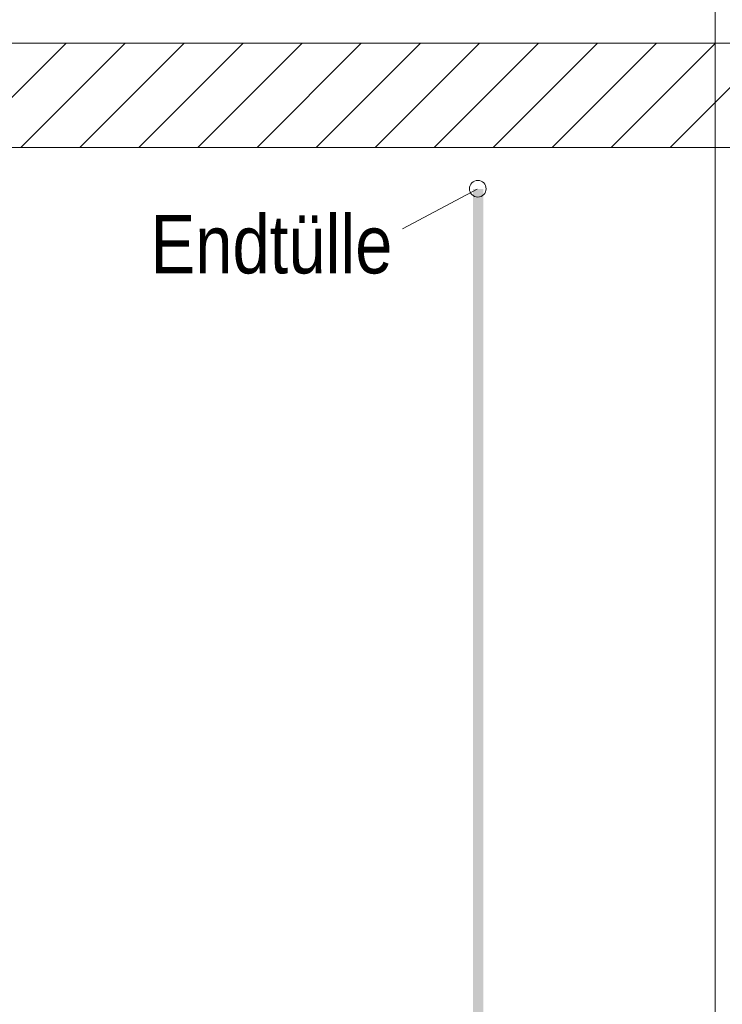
# Model space of a CAD drawing. Extents: x -620 to 3480, y 62 to 1112.
# Tile 133 of 256: x 177 to 194, y 718 to 742. Entities that reach past the tile are written whole.
import ezdxf
from ezdxf.lldxf.tags import DXFTag

# ---------------------------------------------------------------- set-up
doc = ezdxf.new("R2010")
doc.units = 0
doc.layers.get('0').update_dxf_attribs({"lineweight": 13})
for name, color, linetype, lineweight, true_color in [('E_Betonbaudose', 1, 'Continuous', 13, 0xff0000), ('E_Detail_Beschriftung', 7, 'Continuous', 13, 0x009900), ('E_Detail_Wandschraffur', 7, 'Continuous', 5, 0xc0c0c0)]:
    doc.layers.add(name, color=color, linetype=linetype, lineweight=lineweight, true_color=true_color)
doc.layers.add('E_Detail_Linie_Text_Bem', color=7, linetype='Continuous', lineweight=13)
doc.styles.get("Standard").update_dxf_attribs({"font": 'ARIALN.TTF'})
tags = doc.linetypes.add('fein_strichliert', pattern=[4, 1, -2, 1]).pattern_tags.tags
tags[8:9] = [DXFTag(74, 4), DXFTag(75, 0), DXFTag(340, '0'), DXFTag(46, 0.0), DXFTag(50, 0.0), DXFTag(44, 0.0), DXFTag(45, 0.0)]
tags[6:7] = [DXFTag(74, 4), DXFTag(75, 0), DXFTag(340, '0'), DXFTag(46, 0.0), DXFTag(50, 0.0), DXFTag(44, 0.0), DXFTag(45, 0.0)]
tags[4:5] = [DXFTag(74, 4), DXFTag(75, 0), DXFTag(340, '0'), DXFTag(46, 0.0), DXFTag(50, 0.0), DXFTag(44, 0.0), DXFTag(45, 0.0)]
tags = doc.linetypes.add('fein_strichliert-A06GA2TT8I', pattern=[4, 1, -2, 1]).pattern_tags.tags
tags[8:9] = [DXFTag(74, 4), DXFTag(75, 0), DXFTag(340, '0'), DXFTag(46, 0.0), DXFTag(50, 0.0), DXFTag(44, 0.0), DXFTag(45, 0.0)]
tags[6:7] = [DXFTag(74, 4), DXFTag(75, 0), DXFTag(340, '0'), DXFTag(46, 0.0), DXFTag(50, 0.0), DXFTag(44, 0.0), DXFTag(45, 0.0)]
tags[4:5] = [DXFTag(74, 4), DXFTag(75, 0), DXFTag(340, '0'), DXFTag(46, 0.0), DXFTag(50, 0.0), DXFTag(44, 0.0), DXFTag(45, 0.0)]

# ---------------------------------------------------------------- blocks, each defined once
blk = doc.blocks.new('Referenz-A06GA2TW8I')
at = {"layer": 'E_Betonbaudose', "linetype": 'Continuous', "ltscale": 0.13}
blk.add_circle((187.918, 737.74), 0.2, dxfattribs=at)
at = {"layer": 'E_Detail_Linie_Text_Bem', "linetype": 'fein_strichliert-A06GA2TT8I', "ltscale": 0.65}
blk.add_line((193.604, 697.923), (193.604, 750.802), dxfattribs=at)
at = {"layer": 'E_Detail_Linie_Text_Bem', "linetype": 'Continuous', "ltscale": 0.13}
for p, q in [((202.494, 741.231), (151.167, 741.231)), ((151.167, 738.731), (199.994, 738.731)), ((161.56, 738.731), (202.494, 738.731))]:
    blk.add_line(p, q, dxfattribs=at)
at = {"layer": 'E_Detail_Linie_Text_Bem', "color": 0, "linetype": 'Continuous', "ltscale": 0.13}
blk.add_line((186.116, 736.778), (187.906, 737.731), dxfattribs=at)
at = {"layer": 'E_Detail_Linie_Text_Bem', "linetype": 'Continuous', "ltscale": 0.13}
blk.add_solid([(188.052, 737.731), (188.052, 703.731), (187.802, 737.73), (187.802, 703.731)], dxfattribs=at)
at = {"layer": 'E_Detail_Wandschraffur', "linetype": 'ByBlock', "ltscale": 0.13}
for p, q in [((175.556, 738.731), (178.056, 741.231)), ((178.384, 738.731), (180.884, 741.231)), ((181.213, 738.731), (183.713, 741.231)), ((184.041, 738.731), (186.541, 741.231)), ((186.87, 738.731), (189.37, 741.231)), ((189.698, 738.731), (192.198, 741.231)), ((192.527, 738.731), (195.027, 741.231))]:
    blk.add_line(p, q, dxfattribs=at)
at = {"layer": 'E_Detail_Wandschraffur', "linetype": 'fein_strichliert', "ltscale": 0.13}
for p, q in [((176.97, 738.731), (179.47, 741.231)), ((179.799, 738.731), (182.299, 741.231)), ((182.627, 738.731), (185.127, 741.231)), ((185.456, 738.731), (187.956, 741.231)), ((188.284, 738.731), (190.784, 741.231)), ((191.112, 738.731), (193.612, 741.231))]:
    blk.add_line(p, q, dxfattribs=at)
at = {"layer": 'E_Detail_Beschriftung', "linetype": 'Continuous', "ltscale": 0.13, "insert": (180.078, 737.11), "char_height": 1.4, "attachment_point": 1}
blk.add_mtext('{\\fArial Narrow;Endtülle}', dxfattribs=at)

msp = doc.modelspace()

# ---------------------------------------------------------------- block references
at = {"color": 8, "lineweight": 25, "ltscale": 0.25, "true_color": 0x808080}
msp.add_blockref('Referenz-A06GA2TW8I', (0, 0), dxfattribs=at)

doc.saveas('drawing.dxf')
